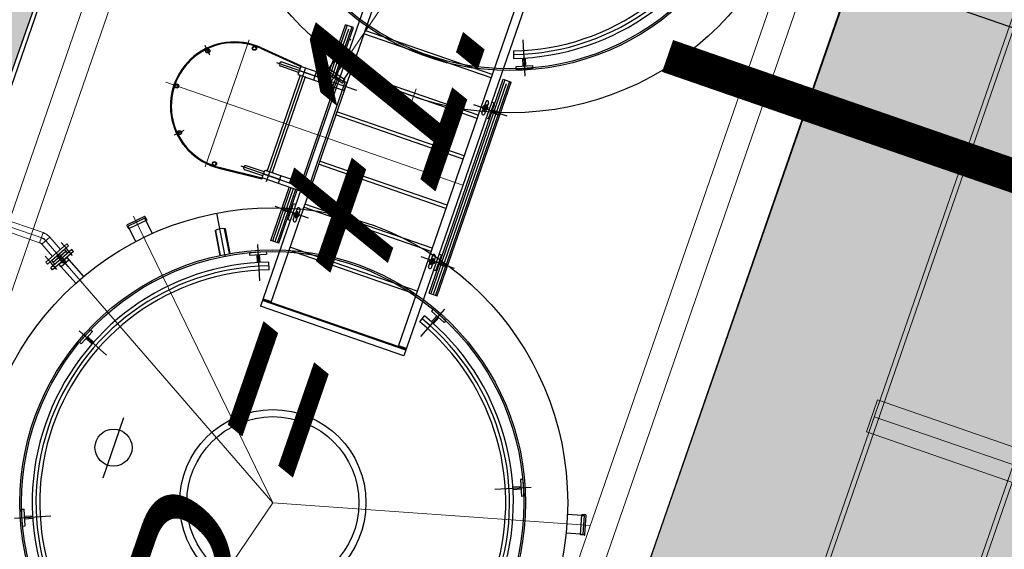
# Model space of a CAD drawing. Header units: metres. Extents: x 128615 to 129083, y 455669 to 456034.
# Tile 50 of 158: x 128817.87 to 128823.71, y 455804.62 to 455807.76. Entities that reach past the tile are written whole.
import ezdxf
from ezdxf.lldxf.tags import DXFTag

# ---------------------------------------------------------------- set-up
doc = ezdxf.new("R2010")
doc.units = ezdxf.units.M
doc.linetypes.add('DASHED', pattern=[19.05, 12.7, -6.35])
doc.linetypes.add('RI-AWZI_LUCHTLEIDING', pattern=[10.4, 5, -1.8, 0, -1.8, 0, -1.8])
for name, color, linetype in [('B-ME-RI-PUT-G', 7, 'Continuous'), ('B-XX-GR-GRAS-G', 90, 'Continuous'), ('B-XX-KL-ELEKTRA-G_HDSR', 190, 'HDSR_Elektra'), ('B-XX-OG-BEBOUWING-G', 1, 'Continuous')]:
    doc.layers.add(name, color=color, linetype=linetype)
for name, color, linetype, lineweight in [('B-XX-RI-AWZI_LUCHTLEIDING-G', 7, 'RI-AWZI_LUCHTLEIDING', 18), ('B-XX-VH-BESTRATING-V', 1, 'Continuous', 18), ('X-XX-AL-T25', 7, 'Continuous', 25)]:
    doc.layers.add(name, color=color, linetype=linetype, lineweight=lineweight)
doc.styles.get("Standard").update_dxf_attribs({"font": 'arial.ttf'})
doc.styles.add('TAUW-ISOCP', font='tcb_isocp.shx')
tags = doc.linetypes.add('HDSR_Elektra', pattern='A,25,-2,["E",Standard,S=1.5,R=0,X=0,Y=-0.75],-4', length=31).pattern_tags.tags
tags[6] = DXFTag(74, 10)
pattern_1 = [(340.90658, (128738.9979, 455858.1423), (0.8077809, 0.392352), [0.3175, -0.9525]), (70.90658, (128739.096, 455857.94034), (-0.392352, 0.8077809), [0.3175, -0.9525])]

msp = doc.modelspace()

# ---------------------------------------------------------------- hatches: boundary and pattern name
at = {"layer": 'B-ME-RI-PUT-G'}
for points in [[(128819.539, 455807.4786), (128819.5359, 455807.4849), (128819.5338, 455807.4804)], [(128819.5316, 455807.4282), (128819.53, 455807.4235), (128819.5269, 455807.4299)], [(128819.56, 455807.4184), (128819.5584, 455807.4137), (128819.5647, 455807.4168)], [(128819.3354, 455806.8612), (128819.337, 455806.866), (128819.3307, 455806.8629)], [(128819.3637, 455806.8514), (128819.3654, 455806.8561), (128819.3685, 455806.8498)], [(128819.3101, 455806.8171), (128819.3036, 455806.814), (128819.3048, 455806.8189)]]:
    msp.add_hatch(color=256, dxfattribs=at).paths.add_polyline_path(points)
at = {"layer": 'B-XX-GR-GRAS-G'}
h = msp.add_hatch(dxfattribs=at)
h.set_pattern_fill('CROSS', color=256, scale=0.1, angle=-116.56329, style=0)
h.set_pattern_definition(pattern_1)
h.paths.add_polyline_path([(128845.8675, 455784.6486), (128847.5685, 455784.0598), (128847.7648, 455784.6268), (128846.0638, 455785.2156)])
h.paths.add_polyline_path([(128967.1056, 455860.4144), (128969.421, 455866.8918), (128880.9007, 455904.4097), (128810.0578, 455927.1028), (128808.0816, 455921.3937), (128811.586, 455919.9882), (128842.944, 455909.6013), (128874.3253, 455899.2846), (128897.3942, 455890.0888), (128932.2499, 455875.2516), (128958.9785, 455863.8749)])
edge = h.paths.add_edge_path()
edge.add_line((128984.0843, 455804.1851), (128953.5144, 455822.3927))
edge.add_line((128953.5144, 455822.3927), (128931.0818, 455759.6371))
edge.add_line((128931.0818, 455759.6371), (128923.6913, 455762.2049))
edge.add_line((128923.6913, 455762.2049), (128914.027, 455765.5502))
edge.add_line((128914.027, 455765.5502), (128897.8456, 455770.6508))
edge.add_line((128897.8456, 455770.6508), (128884.7246, 455774.2574))
edge.add_line((128884.7246, 455774.2574), (128872.5483, 455777.8538))
edge.add_line((128872.5483, 455777.8538), (128866.0796, 455781.0476))
edge.add_line((128866.0796, 455781.0476), (128866.0213, 455781.0678))
edge.add_line((128866.0213, 455781.0678), (128863.5642, 455773.7248))
edge.add_line((128863.5642, 455773.7248), (128871.5286, 455771.3054))
edge.add_line((128871.5286, 455771.3054), (128871.6723, 455771.4107))
edge.add_arc((128873.3846, 455770.3693), 2.0041, 78.24945, 148.69514, ccw=False)
edge.add_line((128873.7928, 455772.3314), (128875.0822, 455772.0165))
edge.add_line((128875.0822, 455772.0165), (128927.2956, 455757.613))
edge.add_line((128927.2956, 455757.613), (128956.8956, 455749.1706))
edge.add_line((128956.8956, 455749.1706), (128984.0843, 455804.1851))
h = msp.add_hatch(dxfattribs=at)
h.set_pattern_fill('CROSS', color=256, scale=0.1, angle=-116.56329, style=0)
h.set_pattern_definition(pattern_1)
h.paths.add_polyline_path([(128776.65, 455806.6591), (128776.258, 455806.1407), (128775.6439, 455806.3533), (128775.6563, 455807.003), (128776.2781, 455807.192)], flags=16)
h.paths.add_polyline_path([(128775.8471, 455806.4985), (128776.244, 455806.3611), (128776.4206, 455806.8714), (128776.0237, 455807.0088)], flags=0)
h.paths.add_polyline_path([(128823.7268, 455791.2125), (128825.4278, 455790.6237), (128825.6241, 455791.1907), (128823.9231, 455791.7795)], flags=16)
h.paths.add_polyline_path([(128847.1121, 455784.2178), (128847.5685, 455784.0598), (128847.5305, 455784.22), (128847.3774, 455784.2428)], flags=16)
edge = h.paths.add_edge_path()
edge.add_line((128756.5752, 455815.2639), (128754.6964, 455809.7047))
edge.add_line((128754.6964, 455809.7047), (128774.7797, 455801.9906))
edge.add_line((128774.7797, 455801.9906), (128793.6903, 455795.4447))
edge.add_line((128793.6903, 455795.4447), (128824.7323, 455785.9985))
edge.add_line((128824.7323, 455785.9985), (128849.5897, 455778.8366))
edge.add_arc((128849.036, 455776.9147), 2, 38.44325, 73.92714, ccw=False)
edge.add_line((128850.6025, 455778.1582), (128851.6525, 455777.4549))
edge.add_line((128851.6525, 455777.4549), (128858.7864, 455775.3307))
edge.add_line((128858.7864, 455775.3307), (128861.402, 455782.8799))
edge.add_line((128861.402, 455782.8799), (128860.9951, 455783.0209))
edge.add_line((128860.9951, 455783.0209), (128860.7366, 455782.8648))
edge.add_arc((128855.7647, 455783.3168), 4.9924, -192.7718, -5.19414, ccw=False)
edge.add_line((128850.8958, 455784.4204), (128849.4305, 455784.879))
edge.add_line((128849.4305, 455784.879), (128801.8332, 455798.9899))
edge.add_line((128801.8332, 455798.9899), (128772.2414, 455809.5352))
edge.add_line((128772.2414, 455809.5352), (128758.9951, 455814.2662))
edge.add_line((128758.9951, 455814.2662), (128756.5752, 455815.2639))
h = msp.add_hatch(dxfattribs=at)
h.set_pattern_fill('DOTS', color=256, scale=0.1, angle=-116.56329, style=0)
h.set_pattern_definition([(340.90658, (128738.99792, 455858.14229), (0.12693691, 0.1240523), [0, -0.15875])])
edge = h.paths.add_edge_path()
edge.add_line((128864.8801, 455793.7492), (128863.7475, 455790.3285))
edge.add_line((128863.7475, 455790.3285), (128863.0902, 455788.3432))
edge.add_line((128863.0902, 455788.3432), (128856.9453, 455790.4703))
edge.add_line((128856.9453, 455790.4703), (128857.0761, 455790.8483))
edge.add_line((128857.0761, 455790.8483), (128855.9421, 455791.2408))
edge.add_line((128855.9421, 455791.2408), (128855.8113, 455790.8628))
edge.add_line((128855.8113, 455790.8628), (128855.7168, 455790.8955))
edge.add_line((128855.7168, 455790.8955), (128855.5205, 455790.3285))
edge.add_line((128855.5205, 455790.3285), (128855.615, 455790.2958))
edge.add_line((128855.615, 455790.2958), (128855.4842, 455789.9178))
edge.add_line((128855.4842, 455789.9178), (128856.6182, 455789.5253))
edge.add_line((128856.6182, 455789.5253), (128856.749, 455789.9033))
edge.add_line((128856.749, 455789.9033), (128862.9016, 455787.7735))
edge.add_line((128862.9016, 455787.7735), (128861.2939, 455782.9174))
edge.add_line((128861.2939, 455782.9174), (128860.9951, 455783.0209))
edge.add_line((128860.9951, 455783.0209), (128860.1674, 455782.9854))
edge.add_line((128860.1674, 455782.9854), (128854.9965, 455784.6038))
edge.add_line((128854.9965, 455784.6038), (128849.8343, 455786.2196))
edge.add_line((128849.8343, 455786.2196), (128837.805, 455789.7858))
edge.add_line((128837.805, 455789.7858), (128831.924, 455791.5293))
edge.add_line((128831.924, 455791.5293), (128826.069, 455793.2651))
edge.add_line((128826.069, 455793.2651), (128814.1605, 455796.7955))
edge.add_line((128814.1605, 455796.7955), (128802.5396, 455800.2407))
edge.add_line((128802.5396, 455800.2407), (128798.7131, 455801.588))
edge.add_line((128798.7131, 455801.588), (128795.4417, 455802.7545))
edge.add_line((128795.4417, 455802.7545), (128796.105, 455804.6878))
edge.add_line((128796.105, 455804.6878), (128821.0751, 455796.2293))
edge.add_line((128821.0751, 455796.2293), (128823.5662, 455803.3469))
edge.add_line((128823.5662, 455803.3469), (128828.4802, 455801.5813))
edge.add_arc((128844.4592, 455806.0338), 16.5877, 195.57037, 198.141)
edge.add_line((128828.696, 455800.8691), (128825.562, 455799.3711))
edge.add_line((128825.562, 455799.3711), (128827.5692, 455795.2662))
edge.add_line((128827.5692, 455795.2662), (128830.704, 455796.763))
edge.add_arc((128844.4592, 455806.0338), 16.5877, 213.97958, 367.19175)
edge.add_line((128860.9165, 455808.1105), (128860.9146, 455808.1249))
edge.add_line((128860.9146, 455808.1249), (128863.6185, 455808.7004))
edge.add_line((128863.6185, 455808.7004), (128863.2317, 455810.5177))
edge.add_line((128863.2317, 455810.5177), (128864.1826, 455810.7201))
edge.add_line((128864.1826, 455810.7201), (128870.0508, 455808.6888))
edge.add_line((128870.0508, 455808.6888), (128868.8787, 455805.3543))
edge.add_line((128868.8787, 455805.3543), (128866.2012, 455797.7395))
edge.add_line((128866.2012, 455797.7395), (128865.0687, 455794.3188))
edge.add_line((128865.0687, 455794.3188), (128858.2686, 455796.6727))
edge.add_line((128858.2686, 455796.6727), (128858.0723, 455796.1057))
edge.add_line((128858.0723, 455796.1057), (128864.8801, 455793.7492))
at = {"layer": 'B-XX-VH-BESTRATING-V'}
h = msp.add_hatch(dxfattribs=at)
h.set_pattern_fill('AR-B88', color=256, scale=0.002, angle=-116.56329, style=0)
h.set_pattern_definition([(340.9066, (128738.99792, 455858.1423), (0.1329372, 0.3840425), []), (70.90658, (128738.99792, 455858.14229), (-0.059084, 0.45051113), [0.4064, -0.4064])])
h.paths.add_polyline_path([(128820.7173, 455815.6835), (128824.9658, 455814.2302), (128819.3896, 455798.1728), (128815.0829, 455799.6843)], flags=16)
edge = h.paths.add_edge_path(flags=16)
edge.add_arc((128810.6754, 455806.5471), 4.7437, -116.56329, 243.43671)
h.paths.add_polyline_path([(128805.3382, 455806.8026), (128804.8477, 455805.385), (128803.4752, 455805.8599), (128803.475, 455805.86), (128803.9657, 455807.2775)], flags=16)
h.paths.add_polyline_path([(128829.6281, 455827.0353), (128829.6545, 455827.1115), (128829.4838, 455827.0498), (128829.5133, 455826.9543)], flags=16)
edge = h.paths.add_edge_path()
edge.add_line((128809.8504, 455813.8025), (128800.1385, 455817.2712))
edge.add_arc((128798.3882, 455810.8733), 6.633, 74.70027, 165.9301)
edge.add_line((128791.9543, 455812.4858), (128790.2128, 455807.4792))
edge.add_line((128790.2128, 455807.4792), (128791.4785, 455807.0457))
edge.add_line((128791.4785, 455807.0457), (128793.2996, 455812.3626))
edge.add_arc((128798.3922, 455810.9896), 5.2744, 63.43671, 164.91149, ccw=False)
edge.add_arc((128798.3922, 455810.9896), 5.2744, -109.09342, 63.43671, ccw=False)
edge.add_line((128796.6669, 455806.0053), (128796.2381, 455804.7665))
edge.add_line((128796.2381, 455804.7665), (128804.7182, 455801.8856))
edge.add_line((128804.7182, 455801.8856), (128821.0135, 455796.3558))
edge.add_line((128821.0135, 455796.3558), (128823.5051, 455803.4751))
edge.add_line((128823.5051, 455803.4751), (128828.4478, 455801.6992))
edge.add_arc((128844.4592, 455806.0338), 16.5877, 190.41953, 195.14807, ccw=False)
edge.add_line((128828.145, 455803.0339), (128827.7174, 455803.1948))
edge.add_line((128827.7174, 455803.1948), (128823.9076, 455804.6289))
edge.add_line((128823.9076, 455804.6289), (128827.286, 455814.2396))
edge.add_line((128827.286, 455814.2396), (128831.5835, 455826.7804))
edge.add_line((128831.5835, 455826.7804), (128829.1375, 455827.6279))
edge.add_line((128829.1375, 455827.6279), (128825.2971, 455816.4828))
edge.add_line((128825.2971, 455816.4828), (128823.7006, 455817.0306))
edge.add_line((128823.7006, 455817.0306), (128823.7592, 455817.2171))
edge.add_line((128823.7592, 455817.2171), (128818.817, 455818.9464))
edge.add_line((128818.817, 455818.9464), (128817.899, 455816.4377))
edge.add_line((128817.899, 455816.4377), (128816.1965, 455811.6261))
edge.add_line((128816.1965, 455811.6261), (128809.8504, 455813.8025))

# ---------------------------------------------------------------- linework, layer by layer
at = {"layer": 'B-ME-RI-PUT-G'}
for p, q in [((128820.702, 455815.7005), (128815.1411, 455799.6357)), ((128819.3935, 455798.1637), (128824.9544, 455814.2285)), ((128820.0107, 455808.1243), (128819.2958, 455806.0591)), ((128820.0448, 455808.0701), (128819.3562, 455806.0805)), ((128822.9034, 455808.0071), (128823.7859, 455807.7017)), ((128820.8008, 455807.8084), (128820.1121, 455805.8189)), ((128820.8612, 455807.8299), (128820.1463, 455805.7647)), ((128819.6945, 455807.4248), (128819.7995, 455807.7282)), ((128819.8467, 455807.7118), (128819.7995, 455807.7282)), ((128819.8089, 455807.7249), (128819.7039, 455807.4215)), ((128819.8166, 455807.7011), (128819.7181, 455807.4166)), ((128819.8373, 455807.7151), (128819.7323, 455807.4117)), ((128819.7417, 455807.4084), (128819.8467, 455807.7118)), ((128820.664, 455807.4131), (128819.908, 455807.6747)), ((128820.6705, 455807.432), (128819.9145, 455807.6936)), ((128820.8659, 455807.4231), (128820.853, 455807.6389)), ((128818.9944, 455807.547), (128818.9665, 455807.6044)), ((128819.2945, 455807.5881), (128819.5338, 455807.4804)), ((128819.2965, 455807.5927), (128819.5359, 455807.4849)), ((128819.6922, 455807.5537), (128819.8907, 455807.485)), ((128819.8024, 455807.5684), (128819.7697, 455807.4739)), ((128819.8024, 455807.5684), (128819.8166, 455807.5635)), ((128820.7965, 455807.5734), (128820.7972, 455807.5284)), ((128819.6282, 455807.4213), (128819.3929, 455807.5027)), ((128819.5297, 455807.4686), (128819.4234, 455807.5054)), ((128819.7005, 455807.4668), (128819.7487, 455807.5381)), ((128819.7316, 455807.5321), (128819.7836, 455807.5141)), ((128819.7365, 455807.5463), (128819.7885, 455807.5283)), ((128819.7838, 455807.5299), (128819.7789, 455807.5157)), ((128819.8055, 455807.4827), (128819.8156, 455807.5116)), ((128819.8093, 455807.5184), (128819.8404, 455807.5077)), ((128819.8184, 455807.5199), (128819.8156, 455807.5116)), ((128819.8325, 455807.533), (128819.8177, 455807.4903)), ((128819.8284, 455807.5488), (128819.8184, 455807.5199)), ((128819.8225, 455807.4768), (128819.8326, 455807.5058)), ((128819.8354, 455807.514), (128819.8326, 455807.5058)), ((128819.8454, 455807.543), (128819.8354, 455807.514)), ((128820.8548, 455807.4827), (128820.852, 455807.5302)), ((128820.8698, 455807.4836), (128820.867, 455807.5311)), ((128819.5604, 455807.4654), (128819.3285, 455806.7954)), ((128819.5216, 455807.4449), (128819.4152, 455807.4817)), ((128819.5338, 455807.4804), (128819.5175, 455807.4331)), ((128819.5304, 455807.4551), (128819.8654, 455807.3391)), ((128819.5338, 455807.4804), (128819.5359, 455807.4849)), ((128819.5359, 455807.4849), (128819.5338, 455807.4804)), ((128819.685, 455807.428), (128819.5338, 455807.4804)), ((128819.5338, 455807.4804), (128819.539, 455807.4786)), ((128819.539, 455807.4786), (128819.5359, 455807.4849)), ((128819.612, 455807.4004), (128819.6283, 455807.4477)), ((128819.684, 455807.4514), (128819.6964, 455807.4696)), ((128819.6848, 455807.4473), (128819.7792, 455807.3834)), ((128819.7005, 455807.4668), (128819.6921, 455807.4544)), ((128819.6921, 455807.4544), (128819.7832, 455807.3928)), ((128819.6964, 455807.4696), (128819.7957, 455807.4024)), ((128819.7916, 455807.4052), (128819.8398, 455807.4764)), ((128819.8269, 455807.4541), (128819.8127, 455807.459)), ((128820.5871, 455807.191), (128819.8311, 455807.4527)), ((128820.8124, 455807.4802), (128820.9122, 455807.4862)), ((128820.8133, 455807.4652), (128820.8124, 455807.4802)), ((128820.8133, 455807.4652), (128820.9131, 455807.4712)), ((128820.9131, 455807.4712), (128820.9122, 455807.4862)), ((128819.5316, 455807.4282), (128819.3354, 455806.8612)), ((128819.56, 455807.4184), (128819.3637, 455806.8514)), ((128819.5175, 455807.4331), (128819.7915, 455807.3383)), ((128819.5269, 455807.4299), (128819.5316, 455807.4282)), ((128819.53, 455807.4235), (128819.5269, 455807.4299)), ((128819.5316, 455807.4282), (128819.53, 455807.4235)), ((128819.56, 455807.4184), (128819.5584, 455807.4137)), ((128819.5584, 455807.4137), (128819.5647, 455807.4168)), ((128819.5647, 455807.4168), (128819.56, 455807.4184)), ((128819.7323, 455807.4117), (128819.685, 455807.428)), ((128819.7254, 455807.3612), (128819.7417, 455807.4084)), ((128819.7348, 455807.3579), (128819.7512, 455807.4051)), ((128819.8079, 455807.3855), (128819.737, 455807.41)), ((128819.7821, 455807.3415), (128819.7984, 455807.3888)), ((128819.7916, 455807.4052), (128819.7832, 455807.3928)), ((128819.7834, 455807.3842), (128819.7957, 455807.4024)), ((128819.7915, 455807.3383), (128819.8079, 455807.3855)), ((128820.5806, 455807.1721), (128819.8246, 455807.4338)), ((128820.296, 455806.136), (128820.735, 455807.4043)), ((128820.7445, 455807.4011), (128820.3055, 455806.1328)), ((128820.7521, 455807.3773), (128820.3196, 455806.1279)), ((128820.7728, 455807.3912), (128820.3338, 455806.123)), ((128820.3433, 455806.1197), (128820.7823, 455807.388)), ((128820.735, 455807.4043), (128820.7823, 455807.388)), ((128819.5385, 455806.7909), (128819.7348, 455807.3579)), ((128819.5385, 455806.7909), (128819.7348, 455807.3579)), ((128819.5858, 455806.7745), (128819.7821, 455807.3415)), ((128819.5858, 455806.7745), (128819.7821, 455807.3415)), ((128820.6317, 455807.2708), (128820.6216, 455807.2418)), ((128820.6487, 455807.2649), (128820.6387, 455807.236)), ((128820.6485, 455807.1697), (128820.6812, 455807.2642)), ((128820.6671, 455807.2691), (128820.6813, 455807.2642)), ((128820.5037, 455806.95), (128819.7477, 455807.2117)), ((128820.7587, 455807.1845), (128820.5603, 455807.2532)), ((128820.6088, 455807.2047), (128820.6188, 455807.2336)), ((128820.6449, 455807.2292), (128820.6138, 455807.24)), ((128820.6216, 455807.2418), (128820.6188, 455807.2336)), ((128820.6357, 455807.2549), (128820.6209, 455807.2122)), ((128820.6258, 455807.1988), (128820.6358, 455807.2277)), ((128820.6387, 455807.236), (128820.6358, 455807.2277)), ((128820.6624, 455807.2099), (128820.7144, 455807.1919)), ((128820.6673, 455807.2241), (128820.7193, 455807.2061)), ((128820.6819, 455807.2508), (128820.677, 455807.2366)), ((128820.4971, 455806.9311), (128819.7412, 455807.1928)), ((128820.6485, 455807.1697), (128820.6344, 455807.1746)), ((128818.8397, 455807.1), (128818.7823, 455807.0721)), ((128820.4023, 455806.6571), (128819.6463, 455806.9188)), ((128819.0489, 455806.8773), (128819.3036, 455806.814)), ((128819.0501, 455806.8822), (128819.3048, 455806.8189)), ((128819.4156, 455806.807), (128819.1803, 455806.8885)), ((128819.3089, 455806.8307), (128819.2026, 455806.8675)), ((128819.3171, 455806.8543), (128819.2108, 455806.8911)), ((128819.3048, 455806.8189), (128819.3212, 455806.8661)), ((128819.3212, 455806.8661), (128819.5952, 455806.7713)), ((128819.337, 455806.866), (128819.3307, 455806.8629)), ((128819.3307, 455806.8629), (128819.3354, 455806.8612)), ((128819.3354, 455806.8612), (128819.337, 455806.866)), ((128819.3637, 455806.8514), (128819.3654, 455806.8561)), ((128819.3685, 455806.8498), (128819.3637, 455806.8514)), ((128819.3654, 455806.8561), (128819.3685, 455806.8498)), ((128820.3957, 455806.6382), (128819.6398, 455806.8999)), ((128819.3048, 455806.8189), (128819.3036, 455806.814)), ((128819.3036, 455806.814), (128819.3048, 455806.8189)), ((128819.3101, 455806.8171), (128819.3036, 455806.814)), ((128819.5789, 455806.724), (128819.3048, 455806.8189)), ((128819.3048, 455806.8189), (128819.3101, 455806.8171)), ((128819.3177, 455806.8409), (128819.6528, 455806.7249)), ((128819.4157, 455806.8334), (128819.3993, 455806.7862)), ((128819.5291, 455806.7942), (128819.5127, 455806.7469)), ((128819.3563, 455806.4477), (128819.4655, 455806.7633)), ((128819.4749, 455806.76), (128819.3657, 455806.4444)), ((128819.4891, 455806.7551), (128819.3799, 455806.4395)), ((128819.5033, 455806.7502), (128819.3941, 455806.4346)), ((128819.4035, 455806.4314), (128819.5127, 455806.7469)), ((128819.5385, 455806.7909), (128819.5222, 455806.7437)), ((128819.5858, 455806.7745), (128819.5694, 455806.7273)), ((128819.5952, 455806.7713), (128819.5789, 455806.724)), ((128819.3798, 455806.6512), (128819.5783, 455806.5825)), ((128819.4712, 455806.6116), (128819.4192, 455806.6296)), ((128819.4761, 455806.6258), (128819.4241, 455806.6438)), ((128819.49, 455806.666), (128819.4573, 455806.5715)), ((128819.4665, 455806.6133), (128819.4714, 455806.6274)), ((128819.5042, 455806.6611), (128819.49, 455806.666)), ((128819.5128, 455806.6369), (128819.5027, 455806.608)), ((128819.5028, 455806.5807), (128819.5176, 455806.6235)), ((128819.5298, 455806.631), (128819.5198, 455806.6021)), ((128820.3074, 455806.383), (128819.5514, 455806.6447)), ((128820.314, 455806.4019), (128819.558, 455806.6636)), ((128818.6067, 455806.5903), (128818.5042, 455806.5405)), ((128818.6093, 455806.5805), (128818.5103, 455806.5324)), ((128818.6203, 455806.5692), (128818.5124, 455806.5167)), ((128818.6158, 455806.567), (128818.6093, 455806.5805)), ((128818.6107, 455806.589), (128818.6203, 455806.5692)), ((128818.6158, 455806.567), (128818.6534, 455806.4896)), ((128819.0861, 455806.3553), (128819.0369, 455806.6106)), ((128819.4715, 455806.5666), (128819.4573, 455806.5715)), ((128819.4899, 455806.5708), (128819.4999, 455806.5997)), ((128819.4936, 455806.6065), (128819.5248, 455806.5957)), ((128819.4999, 455806.5997), (128819.5027, 455806.608)), ((128819.5069, 455806.5649), (128819.5169, 455806.5938)), ((128819.5169, 455806.5938), (128819.5198, 455806.6021)), ((128818.5028, 455806.5365), (128818.5124, 455806.5167)), ((128818.5169, 455806.5189), (128818.5103, 455806.5324)), ((128818.5169, 455806.5189), (128818.5545, 455806.4416)), ((128819.0253, 455806.5046), (128819.0534, 455806.3589)), ((128819.058, 455806.3598), (128819.0295, 455806.5074)), ((128819.1106, 455806.3699), (128819.0822, 455806.5175)), ((128819.1152, 455806.3708), (128819.0872, 455806.5165)), ((128819.4035, 455806.4314), (128819.3563, 455806.4477)), ((128818.1758, 455806.3943), (128818.0511, 455806.2863)), ((128818.0559, 455806.3288), (128818.133, 455806.3956)), ((128818.1428, 455806.3843), (128818.0657, 455806.3175)), ((128818.1428, 455806.3843), (128818.1043, 455806.3509)), ((128818.1428, 455806.3843), (128818.133, 455806.3956)), ((128818.152, 455806.3737), (128818.1428, 455806.3843)), ((128818.1807, 455806.3581), (128818.1438, 455806.4007)), ((128818.1863, 455806.3822), (128818.1758, 455806.3943)), ((128819.2768, 455806.4248), (128819.2896, 455806.2089)), ((128820.2191, 455806.1279), (128819.4631, 455806.3896)), ((128820.2256, 455806.1468), (128819.4697, 455806.4085)), ((128818.0559, 455806.3288), (128818.0657, 455806.3175)), ((128818.1863, 455806.3822), (128818.0616, 455806.2742)), ((128818.1043, 455806.3509), (128818.0657, 455806.3175)), ((128818.1534, 455806.2942), (128818.0879, 455806.3697)), ((128818.1257, 455806.3139), (128818.0884, 455806.357)), ((128818.1378, 455806.3244), (128818.1005, 455806.3674)), ((128818.149, 455806.3473), (128818.1014, 455806.306)), ((128818.1608, 455806.3337), (128818.1132, 455806.2924)), ((128818.1482, 455806.3492), (128818.149, 455806.3473)), ((128818.1608, 455806.3337), (128818.149, 455806.3473)), ((128818.2462, 455806.2352), (128818.1608, 455806.3337)), ((128819.2296, 455806.3767), (128819.3294, 455806.3826)), ((128819.2296, 455806.3767), (128819.2305, 455806.3617)), ((128819.2305, 455806.3617), (128819.3303, 455806.3676)), ((128819.2729, 455806.3642), (128819.2757, 455806.3168)), ((128819.2879, 455806.3651), (128819.2907, 455806.3177)), ((128819.3294, 455806.3826), (128819.3303, 455806.3676)), ((128820.4463, 455806.282), (128820.2479, 455806.3507)), ((128820.3293, 455806.3173), (128820.2981, 455806.328)), ((128820.3031, 455806.3217), (128820.306, 455806.3299)), ((128820.316, 455806.3589), (128820.306, 455806.3299)), ((128820.3061, 455806.3027), (128820.3209, 455806.3454)), ((128820.333, 455806.353), (128820.323, 455806.324)), ((128820.3361, 455806.2673), (128820.3689, 455806.3618)), ((128820.3689, 455806.3618), (128820.3547, 455806.3667)), ((128818.0862, 455806.2762), (128818.0493, 455806.3189)), ((128818.0616, 455806.2742), (128818.0511, 455806.2863)), ((128818.0749, 455806.3069), (128818.0657, 455806.3175)), ((128818.0996, 455806.3071), (128818.1014, 455806.306)), ((128818.1132, 455806.2924), (128818.1014, 455806.306)), ((128818.1986, 455806.1939), (128818.1132, 455806.2924)), ((128818.1257, 455806.3139), (128818.1378, 455806.3244)), ((128819.3462, 455806.2745), (128819.3455, 455806.3195)), ((128820.2931, 455806.2927), (128820.3031, 455806.3217)), ((128820.3101, 455806.2869), (128820.3201, 455806.3158)), ((128820.3201, 455806.3158), (128820.323, 455806.324)), ((128820.3362, 455806.2673), (128820.322, 455806.2722)), ((128820.345, 455806.2774), (128820.3499, 455806.2916)), ((128820.402, 455806.2894), (128820.35, 455806.3074)), ((128820.4069, 455806.3036), (128820.3549, 455806.3216)), ((128820.1578, 455805.7978), (128819.3073, 455806.0922)), ((128819.3089, 455806.0969), (128819.3562, 455806.0805)), ((128819.3105, 455806.1016), (128819.3578, 455806.0853)), ((128819.3562, 455806.0805), (128819.3136, 455806.0953)), ((128820.296, 455806.136), (128820.3433, 455806.1197)), ((128820.1463, 455805.7647), (128819.2958, 455806.0591)), ((128820.1121, 455805.8189), (128819.3562, 455806.0805)), ((128820.3873, 455806.0404), (128820.2437, 455805.8787)), ((128820.3199, 455806.0398), (128820.3099, 455806.0286)), ((128820.3199, 455806.0398), (128820.3946, 455805.9734)), ((128820.2398, 455805.9652), (128820.2682, 455806.0001)), ((128820.3099, 455806.0286), (128820.3847, 455805.9622)), ((128820.3417, 455806.0004), (128820.3101, 455805.9648)), ((128820.3529, 455805.9904), (128820.3214, 455805.9549)), ((128818.2204, 455805.8439), (128818.2868, 455805.9187)), ((128818.2868, 455805.9187), (128818.298, 455805.9087)), ((128820.3946, 455805.9734), (128820.3847, 455805.9622)), ((128818.2198, 455805.9113), (128818.3816, 455805.7677)), ((128818.2316, 455805.834), (128818.298, 455805.9088)), ((128818.2599, 455805.8658), (128818.2954, 455805.8342)), ((128818.2698, 455805.877), (128818.3053, 455805.8454)), ((128818.2204, 455805.8439), (128818.2317, 455805.834)), ((128820.1594, 455805.8025), (128820.1121, 455805.8189)), ((128820.1121, 455805.8189), (128820.1547, 455805.8041)), ((128820.161, 455805.8072), (128820.1138, 455805.8236)), ((128818.361, 455805.04), (128818.4852, 455805.3986)), ((128820.9007, 455804.9834), (128820.6848, 455804.9706)), ((128820.8401, 455804.9873), (128820.7927, 455804.9845)), ((128820.8526, 455805.0306), (128820.8376, 455805.0297)), ((128820.8376, 455805.0297), (128820.8436, 455804.9299)), ((128820.8526, 455805.0306), (128820.8585, 455804.9308)), ((128820.841, 455804.9723), (128820.7936, 455804.9695)), ((128820.8585, 455804.9308), (128820.8435, 455804.9299)), ((128817.8354, 455804.8009), (128818.0515, 455804.8137)), ((128817.8776, 455804.8535), (128817.8926, 455804.8544)), ((128817.8835, 455804.7536), (128817.8776, 455804.8535)), ((128817.8985, 455804.7545), (128817.8926, 455804.8544)), ((128817.8951, 455804.8119), (128817.9425, 455804.8148)), ((128821.2025, 455804.8161), (128821.1167, 455804.8223)), ((128821.1942, 455804.7014), (128821.2028, 455804.8211)), ((128821.2025, 455804.8161), (128821.2174, 455804.8151)), ((128821.2248, 455804.8196), (128821.2028, 455804.8211)), ((128821.2096, 455804.7053), (128821.2174, 455804.8151)), ((128821.2194, 455804.7026), (128821.2275, 455804.8163)), ((128817.8835, 455804.7536), (128817.8985, 455804.7545)), ((128817.896, 455804.797), (128817.9434, 455804.7998)), ((128821.1946, 455804.7064), (128821.1088, 455804.7126)), ((128821.2162, 455804.6999), (128821.1942, 455804.7014)), ((128821.1946, 455804.7064), (128821.2096, 455804.7053))]:
    msp.add_line(p, q, dxfattribs=at)
for centre, radius in [((128820.7747, 455808.9556), 1.75), ((128820.7746, 455808.9556), 1.5), ((128820.7746, 455808.9556), 1.49), ((128818.9822, 455807.5722), 0.0125), ((128818.9822, 455807.5722), 0.01), ((128819.2591, 455807.5887), 0.0125), ((128819.2591, 455807.5887), 0.01), ((128819.8255, 455807.5128), 0.015), ((128819.8255, 455807.5128), 0.01), ((128818.798, 455807.3647), 0.0125), ((128818.798, 455807.3647), 0.01), ((128820.6287, 455807.2348), 0.015), ((128820.6287, 455807.2348), 0.01), ((128818.8145, 455807.0878), 0.0125), ((128818.8145, 455807.0878), 0.01), ((128819.022, 455806.9036), 0.0125), ((128819.022, 455806.9036), 0.01), ((128819.3681, 455804.8922), 1.75), ((128819.5098, 455806.6009), 0.015), ((128819.5098, 455806.6009), 0.01), ((128819.368, 455804.8921), 1.5), ((128819.368, 455804.8921), 1.49), ((128820.3131, 455806.3229), 0.015), ((128820.3131, 455806.3229), 0.01), ((128819.3681, 455804.8921), 0.553), ((128819.3681, 455804.8922), 0.5109), ((128818.4231, 455805.2193), 0.11)]:
    msp.add_circle(centre, radius, dxfattribs=at)
for centre, radius, start, end in [((128820.7746, 455808.9556), 1.405, 270.90658, 54.36581), ((128820.7746, 455808.9556), 1.3825, 270.90658, 50.90852), ((128820.7746, 455808.9556), 1.4275, 270.90658, 50.90846), ((128819.1406, 455807.2461), 0.38, 65.77118, 256.04188), ((128819.1406, 455807.2461), 0.375, 65.77118, 256.04188), ((128820.8895, 455809.2874), 1.96, 237.03208, 237.333), ((128819.8369, 455807.5459), 0.009, 340.90658, 160.90658), ((128819.4193, 455807.4936), 0.0125, 70.90658, 250.90658), ((128819.6865, 455807.4497), 0.003, 145.90658, 235.90658), ((128819.8571, 455807.4648), 0.009, 160.90658, 340.90658), ((128819.7809, 455807.3858), 0.003, 235.90658, 325.90658), ((128820.6402, 455807.2679), 0.009, 340.90658, 160.90658), ((128820.6173, 455807.2017), 0.009, 160.90658, 340.90658), ((128819.2067, 455806.8793), 0.0125, 70.90658, 250.90658), ((128819.5213, 455806.634), 0.009, 340.90658, 160.90658), ((128818.608, 455806.5876), 0.003, 25.90658, 115.90658), ((128819.4984, 455806.5678), 0.009, 160.90658, 340.90658), ((128818.5055, 455806.5378), 0.003, 115.90658, 205.90658), ((128819.0695, 455806.4416), 0.077, 76.74454, 125.06862), ((128820.3245, 455806.3559), 0.009, 340.90658, 160.90658), ((128819.3681, 455804.8923), 1.4275, 90.90658, 230.90846), ((128819.3681, 455804.8923), 1.405, 90.90658, 232.22644), ((128819.3681, 455804.8923), 1.3825, 90.90658, 230.90852), ((128820.3016, 455806.2898), 0.009, 160.90658, 340.90658), ((128819.3681, 455804.8923), 1.405, 267.44735, 50.90658), ((128819.3681, 455804.8923), 1.4275, 270.9047, 50.90658), ((128819.3681, 455804.8923), 1.3825, 270.90464, 50.90658), ((128821.2245, 455804.8166), 0.003, 355.90658, 85.90658), ((128821.2164, 455804.7029), 0.003, 265.90658, 355.90658)]:
    msp.add_arc(centre, radius, start, end, dxfattribs=at)
at = {"layer": 'B-XX-KL-ELEKTRA-G_HDSR', "linetype": 'DASHED', "const_width": 0.2}
msp.add_lwpolyline([(128821.7108, 455807.5427), (128824.7231, 455806.5)], dxfattribs=at)
at = {"layer": 'B-XX-OG-BEBOUWING-G'}
msp.add_lwpolyline([(128824.9658, 455814.2302), (128820.7173, 455815.6835), (128815.0829, 455799.6843), (128819.3896, 455798.1728), (128824.9658, 455814.2302)], dxfattribs=at)
at = {"layer": 'B-XX-RI-AWZI_LUCHTLEIDING-G', "linetype": 'Continuous'}
for p, q in [((128820.8564, 455815.3825), (128815.4591, 455799.7902)), ((128820.9491, 455815.1916), (128815.6499, 455799.8829)), ((128819.2391, 455798.4817), (128824.6364, 455814.074)), ((128819.1464, 455798.6726), (128824.4456, 455813.9813)), ((128820.0197, 455796.8888), (128825.9077, 455813.8985)), ((128820.2222, 455797.5594), (128825.8812, 455813.9077)), ((128820.8173, 455796.6127), (128826.7052, 455813.6224)), ((128820.8437, 455796.6035), (128826.7317, 455813.6133))]:
    msp.add_line(p, q, dxfattribs=at)
at = {"layer": 'B-XX-RI-AWZI_LUCHTLEIDING-G'}
for p, q in [((128817.3395, 455799.0319), (128822.9228, 455815.1614)), ((128820.7747, 455808.9557), (128819.7154, 455807.3908)), ((128818.9672, 455806.8847), (128819.2278, 455807.6374)), ((128820.4966, 455806.7767), (128818.733, 455807.3872)), ((128817.3669, 455806.6819), (128818.0104, 455806.4592)), ((128817.4854, 455806.6742), (128818.0048, 455806.4944)), ((128817.4648, 455806.6147), (128817.9842, 455806.4349)), ((128819.3681, 455804.8923), (128818.5425, 455806.5921)), ((128818.0048, 455806.4944), (128817.9842, 455806.4349)), ((128817.9977, 455806.4258), (128818.0453, 455806.467)), ((128819.3681, 455804.8922), (128818.0104, 455806.4592)), ((128818.1078, 455806.3949), (128818.0453, 455806.467)), ((128818.0602, 455806.3537), (128817.9977, 455806.4258)), ((128818.1463, 455806.4283), (128818.0216, 455806.3203)), ((128818.1568, 455806.4162), (128818.0321, 455806.3082)), ((128818.1125, 455806.4368), (128818.1494, 455806.3942)), ((128818.1568, 455806.4162), (128818.1463, 455806.4283)), ((128818.018, 455806.355), (128818.055, 455806.3123)), ((128818.0321, 455806.3082), (128818.0216, 455806.3203)), ((128822.8903, 455805.3132), (128822.9558, 455805.5022)), ((128822.9045, 455805.3083), (128822.9699, 455805.4973)), ((128822.9558, 455805.5022), (128823.8346, 455805.198)), ((128822.9372, 455805.4028), (128823.7877, 455805.1084)), ((128822.8903, 455805.3132), (128823.7692, 455805.009)), ((128819.3681, 455804.8923), (128818.3089, 455803.3274)), ((128819.3681, 455804.8923), (128821.253, 455804.7574))]:
    msp.add_line(p, q, dxfattribs=at)
for radius in [0.063, 0.0945, 0.0315]:
    msp.add_arc((128817.9739, 455806.4051), radius, 40.90658, 70.90658, dxfattribs=at)

# ---------------------------------------------------------------- texts
at = {"layer": 'X-XX-AL-T25', "style": 'TAUW-ISOCP', "oblique": 20.00024}
msp.add_text('VP = +1.450', height=1, rotation=70.90658, dxfattribs=at).set_placement((128818.9629, 455802.779))

doc.saveas('drawing.dxf')
